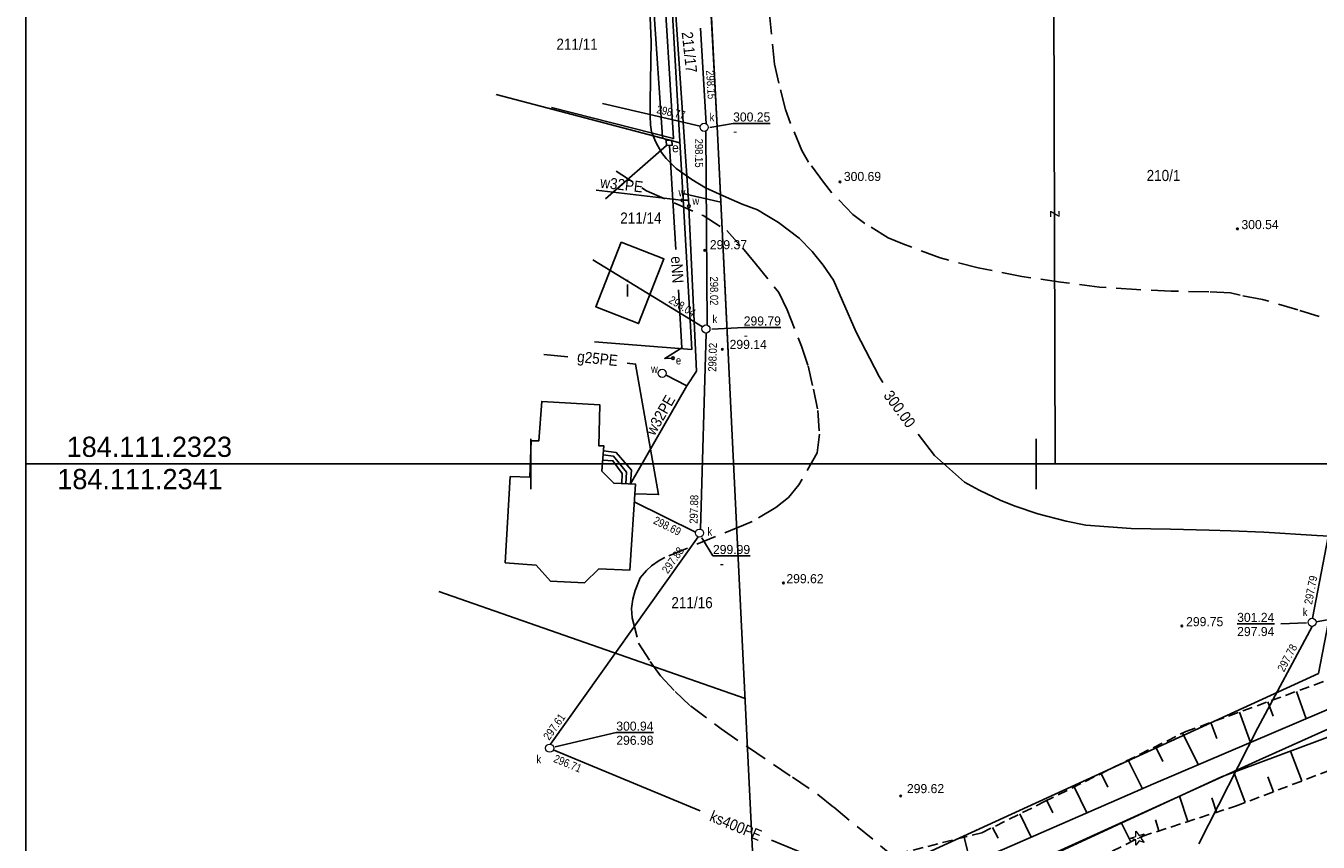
# Model space of a CAD drawing. Extents: x 4615668 to 9294084, y 5331114 to 10688993.
# Tile 156 of 181: x 4655745 to 4655873, y 5335776 to 5335856. Entities that reach past the tile are written whole.
import ezdxf
from ezdxf.enums import TextEntityAlignment as Align

# ---------------------------------------------------------------- set-up
doc = ezdxf.new("R2010")
doc.units = 0
doc.header["$MEASUREMENT"] = 0
doc.linetypes.add('SKARPA1', pattern=[1.5, 1, -0.5])
doc.linetypes.add('WARSTWICA', pattern=[3, 2, -1])
for name, color, linetype in [('11', 7, 'Continuous'), ('13', 7, 'Continuous'), ('14', 7, 'Continuous'), ('15', 7, 'Continuous'), ('2', 7, 'Continuous'), ('21', 7, 'Continuous'), ('22', 7, 'Continuous'), ('25', 7, 'Continuous'), ('26', 7, 'Continuous'), ('27', 7, 'Continuous'), ('28', 7, 'Continuous'), ('31', 7, 'Continuous'), ('38', 7, 'Continuous'), ('45', 7, 'Continuous'), ('47', 7, 'Continuous'), ('5', 7, 'Continuous'), ('50', 7, 'Continuous'), ('51', 7, 'Continuous'), ('52', 7, 'Continuous'), ('56', 7, 'Continuous'), ('59', 7, 'Continuous'), ('60', 7, 'Continuous'), ('SZZPZ_922', 7, 'Continuous'), ('UKKPA_506', 7, 'Continuous')]:
    doc.layers.add(name, color=color, linetype=linetype)
doc.styles.add('txt', font='TXT', dxfattribs={"height": 0.2})

# ---------------------------------------------------------------- blocks, each defined once
blk = doc.blocks.new('KL')
at = {"layer": 'UKKPA_506', "color": 7, "linetype": 'Continuous', "lineweight": 13}
blk.add_circle((0, 0), 0.4, dxfattribs=at)
blk = doc.blocks.new('DI')
at = {"layer": 'SZZPZ_922', "color": 7, "linetype": 'Continuous', "lineweight": 13}
for p, q in [((-0.74, 0), (-0.23, 0.16)), ((-0.23, 0.7), (0.09, 0.27)), ((-0.23, 0.16), (-0.23, 0.7)), ((0.09, 0.27), (0.6, 0.43)), ((0.6, 0.43), (0.28, 0)), ((-0.23, -0.17), (-0.74, 0)), ((-0.23, -0.7), (-0.23, -0.17)), ((0.09, -0.27), (-0.23, -0.7)), ((0.6, -0.43), (0.09, -0.27)), ((0.28, 0), (0.6, -0.43))]:
    blk.add_line(p, q, dxfattribs=at)
blk.add_circle((0, 0), 0.0203, dxfattribs=at)
blk = doc.blocks.new('WYS')
at = {"layer": '52', "color": 67, "linetype": 'Continuous'}
blk.add_circle((0, 0), 0.08, dxfattribs=at)
blk = doc.blocks.new('A')
at = {"layer": '26', "color": 165, "linetype": 'Continuous'}
blk.add_circle((0, 0), 0.125, dxfattribs=at)
blk = doc.blocks.new('Z')
at = {"layer": '60', "color": 11, "linetype": 'Continuous', "style": 'txt', "width": 0.88}
blk.add_text('z', height=1.25, rotation=0.0001, dxfattribs=at).set_placement((-0.01, 0.19), align=Align.MIDDLE)

msp = doc.modelspace()

# ---------------------------------------------------------------- linework, layer by layer
at = {"layer": '11', "color": 2, "linetype": 'Continuous'}
msp.add_lwpolyline([(4655792.412, 5335803.243), (4655792.911, 5335811.771), (4655794.856, 5335811.718), (4655794.998, 5335815.316), (4655795.731, 5335815.316), (4655796.025, 5335819.23), (4655801.771, 5335818.9), (4655801.687, 5335814.818), (4655802.18, 5335814.818), (4655801.99, 5335812.309), (4655803.162, 5335811.116), (4655805.306, 5335811.043), (4655804.739, 5335802.495), (4655801.695, 5335802.634), (4655800.261, 5335801.251), (4655796.893, 5335801.43), (4655795.466, 5335803.014)], close=True, dxfattribs=at)
at = {"layer": '13', "color": 7, "linetype": 'Continuous'}
msp.add_lwpolyline([(4655803.889, 5335834.996), (4655801.388, 5335828.585), (4655805.618, 5335826.935), (4655808.119, 5335833.346)], close=True, dxfattribs=at)
at = {"layer": '15', "color": 62, "linetype": 'Continuous'}
for points in [[(4655803.945, 5335811.089), (4655803.991, 5335812.097), (4655803.076, 5335813.346), (4655802.072, 5335813.398)], [(4655802.112, 5335813.919), (4655803.146, 5335813.788), (4655804.43, 5335812.228), (4655804.36, 5335811.075)], [(4655804.822, 5335811.059), (4655804.909, 5335812.425), (4655803.398, 5335814.153), (4655802.144, 5335814.341)]]:
    msp.add_lwpolyline(points, dxfattribs=at)
at = {"layer": '2', "color": 7, "linetype": 'Continuous'}
for p, q in [((4655807.987, 5335874.797), (4655810.88, 5335824.372)), ((4655813.413, 5335845.806), (4655811.96, 5335873.818)), ((4655791.53, 5335849.62), (4655809.706, 5335844.834)), ((4655814.892, 5335815.832), (4655813.413, 5335845.806)), ((4655809.995, 5335839.804), (4655813.751, 5335838.961)), ((4655801.264, 5335825.135), (4655810.88, 5335824.372)), ((4655817.17, 5335769.223), (4655814.892, 5335815.832)), ((4655785.835, 5335800.386), (4655816.164, 5335789.803))]:
    msp.add_line(p, q, dxfattribs=at)
for points in [[(4655817.24, 5335766.743), (4655872.909, 5335792.273), (4655877.097, 5335813.929)], [(4655922.511, 5335804.423), (4655910.306, 5335803.07), (4655889.635, 5335793.859), (4655867.09, 5335783.733), (4655837.544, 5335770.292), (4655817.977, 5335760.174)]]:
    msp.add_lwpolyline(points, dxfattribs=at)
at = {"layer": '21', "color": 1, "linetype": 'Continuous'}
for p, q in [((4655802.331, 5335839.287), (4655808.391, 5335844.567)), ((4655809.317, 5335834.268), (4655808.687, 5335844.579))]:
    msp.add_line(p, q, dxfattribs=at)
for points in [[(4655808.361, 5335845.08), (4655807.992, 5335845.412), (4655807.092, 5335858.532), (4655807.071, 5335859.07)], [(4655808.9, 5335823.506), (4655808.214, 5335823.475), (4655809.913, 5335824.521), (4655809.561, 5335830.275)]]:
    msp.add_lwpolyline(points, dxfattribs=at)
at = {"layer": '22', "color": 1, "linetype": 'Continuous'}
msp.add_lwpolyline([(4655808.345, 5335845.079), (4655808.92, 5335845.103), (4655808.941, 5335844.59), (4655808.366, 5335844.566)], close=True, dxfattribs=at)
at = {"layer": '25', "color": 165, "linetype": 'Continuous'}
for p, q in [((4655809.823, 5335839.16), (4655801.425, 5335840.139)), ((4655810.57, 5335839.16), (4655810.591, 5335838.688)), ((4655810.4, 5335820.753), (4655804.822, 5335811.059)), ((4655808.292, 5335821.866), (4655810.4, 5335820.753))]:
    msp.add_line(p, q, dxfattribs=at)
for points in [[(4655808.373, 5335871.061), (4655810.57, 5335839.16), (4655810.072, 5335839.149)], [(4655810.603, 5335838.438), (4655811.343, 5335822.211), (4655810.4, 5335820.753)]]:
    msp.add_lwpolyline(points, dxfattribs=at)
at = {"layer": '27', "color": 17, "linetype": 'Continuous'}
for p, q in [((4655812.312, 5335846.719), (4655811.748, 5335856.19)), ((4655802.04, 5335848.718), (4655811.723, 5335846.481)), ((4655812.417, 5335826.776), (4655812.283, 5335846.015)), ((4655880.33, 5335839.576), (4655872.325, 5335797.739)), ((4655811.944, 5335826.608), (4655801.096, 5335833.244)), ((4655811.737, 5335806.572), (4655812.311, 5335826)), ((4655811.257, 5335806.277), (4655805.19, 5335809.291)), ((4655811.511, 5335805.806), (4655796.899, 5335785.267)), ((4655872.679, 5335797.391), (4655893.526, 5335801.148)), ((4655811.713, 5335778.681), (4655797.176, 5335784.708))]:
    msp.add_line(p, q, dxfattribs=at)
for points in [[(4655872.28, 5335796.941), (4655866.926, 5335786.904), (4655861.074, 5335775.402)], [(4655853.519, 5335761.417), (4655826.747, 5335772.448), (4655818.779, 5335775.751)]]:
    msp.add_lwpolyline(points, dxfattribs=at)
at = {"layer": '31', "color": 2, "linetype": 'Continuous'}
msp.add_line((4655796.222, 5335823.878), (4655798.604, 5335823.626), dxfattribs=at)
msp.add_lwpolyline([(4655804.471, 5335823.006), (4655805.322, 5335822.916), (4655807.59, 5335809.991), (4655805.241, 5335810.065)], dxfattribs=at)
at = {"layer": '38', "color": 97, "linetype": 'Continuous'}
msp.add_line((4655846.853, 5335813.021), (4655846.713, 5335865.387), dxfattribs=at)
for points in [[(4655842.239, 5335931.565), (4655834.384, 5335934.104), (4655804.704, 5335941.993), (4655806.605, 5335923.88), (4655809.903, 5335894.502), (4655811.96, 5335873.818), (4655813.413, 5335845.806), (4655814.485, 5335824.086)], [(4655796.995, 5335848.334), (4655809.075, 5335845.259), (4655808.338, 5335857.032), (4655807.183, 5335875.123), (4655799.78, 5335877.202)]]:
    msp.add_lwpolyline(points, dxfattribs=at)
at = {"layer": '45', "color": 219, "linetype": 'Continuous'}
for points in [[(4655958.379, 5335836.409), (4655956.899, 5335829.143), (4655953.185, 5335821.928), (4655948.512, 5335813.246), (4655944.949, 5335812.166), (4655935.546, 5335810.841), (4655922.311, 5335808.679), (4655905.482, 5335802.88), (4655897.555, 5335799.027), (4655882.896, 5335792.568), (4655856.585, 5335781.334), (4655841.824, 5335774.91), (4655828.173, 5335769.149), (4655825.773, 5335768.137), (4655813.042, 5335762.711), (4655807.989, 5335761.693), (4655801.849, 5335759.195), (4655799.328, 5335756.994)], [(4655842.174, 5335772.252), (4655863.302, 5335782.034), (4655876.685, 5335787.031), (4655888.968, 5335791.782), (4655895.929, 5335794.527), (4655905.94, 5335799.209), (4655915.646, 5335802.942), (4655923.866, 5335806.017), (4655930.825, 5335807.408), (4655948.031, 5335810.702), (4655952.142, 5335810.533), (4655968.095, 5335813.683), (4655985.054, 5335817.142), (4656003.591, 5335820.872), (4656015.094, 5335822.858), (4656024.304, 5335825.745)]]:
    msp.add_lwpolyline(points, dxfattribs=at)
at = {"layer": '50', "color": 7, "linetype": 'Continuous'}
for points in [[(4655806.722, 5335858.003), (4655806.852, 5335854.889), (4655806.764, 5335848.976), (4655806.776, 5335847.477), (4655806.795, 5335846.625), (4655806.908, 5335845.932), (4655807.313, 5335844.897), (4655807.89, 5335843.867), (4655808.345, 5335843.281), (4655809.351, 5335842.309), (4655810.902, 5335841.198), (4655812.229, 5335840.392), (4655814.3, 5335839.44), (4655815.878, 5335838.764), (4655817.384, 5335838.206), (4655818.303, 5335837.649), (4655819.462, 5335836.933), (4655821.519, 5335835.388), (4655822.814, 5335834.061), (4655823.891, 5335832.704), (4655824.919, 5335831.218), (4655825.802, 5335829.182), (4655827.158, 5335826.092), (4655829.422, 5335821.705), (4655829.794, 5335821.093)], [(4655833.304, 5335815.97), (4655834.913, 5335813.851), (4655837.867, 5335811.215), (4655839.314, 5335810.437), (4655841.465, 5335809.42), (4655842.881, 5335808.857), (4655845.133, 5335808.104), (4655847.949, 5335807.373), (4655849.884, 5335806.972), (4655854.372, 5335806.625), (4655858.252, 5335806.565), (4655862.078, 5335806.472), (4655864.234, 5335806.4), (4655867.498, 5335806.257), (4655872.758, 5335805.945), (4655876.48, 5335805.738), (4655884.558, 5335805.181), (4655887.735, 5335804.908), (4655893.091, 5335804.351), (4655896.686, 5335803.884), (4655900.677, 5335803.255)]]:
    msp.add_lwpolyline(points, dxfattribs=at)
at = {"layer": '50', "color": 245, "linetype": 'WARSTWICA'}
for points in [[(4655875.83, 5335826.721), (4655870.868, 5335828.293), (4655867.389, 5335829.333), (4655865.17, 5335829.742), (4655864.203, 5335829.991), (4655862.059, 5335830.072), (4655858.335, 5335830.149), (4655854.888, 5335830.314), (4655851.25, 5335830.53), (4655847.415, 5335831.048), (4655843.547, 5335831.584), (4655839.218, 5335832.464), (4655835.46, 5335833.438), (4655831.766, 5335834.825), (4655830.331, 5335835.425), (4655828.021, 5335836.856), (4655826.837, 5335837.743), (4655824.721, 5335839.924), (4655823.921, 5335840.936), (4655822.442, 5335842.934), (4655821.775, 5335844.072), (4655820.661, 5335846.758), (4655820.143, 5335848.149), (4655819.487, 5335850.738), (4655819.086, 5335852.634), (4655818.56, 5335857.575)], [(4655803.407, 5335842.014), (4655806.395, 5335840.08), (4655812.008, 5335837.624), (4655814.341, 5335836.151), (4655815.912, 5335834.425), (4655817.168, 5335832.918), (4655819.511, 5335830.002), (4655820.333, 5335828.309), (4655821.743, 5335824.702), (4655822.389, 5335822.735), (4655822.925, 5335820.444), (4655823.368, 5335818.317), (4655823.53, 5335815.991), (4655823.296, 5335814.125), (4655821.485, 5335810.966), (4655820.446, 5335809.721), (4655819.191, 5335808.731), (4655816.857, 5335807.335), (4655816.01, 5335806.963), (4655808.207, 5335803.77), (4655807.657, 5335803.454), (4655806.896, 5335802.949), (4655806.406, 5335802.477), (4655805.762, 5335801.763), (4655805.283, 5335800.487), (4655805.037, 5335799.622), (4655804.914, 5335798.717), (4655804.968, 5335797.803), (4655805.611, 5335795.283), (4655806.77, 5335793.466), (4655807.777, 5335792.048), (4655809.24, 5335790.477), (4655810.743, 5335789.078), (4655813.803, 5335786.783), (4655816.481, 5335784.944), (4655820.841, 5335782.009), (4655823.355, 5335780.284), (4655824.931, 5335779.028), (4655830.72, 5335774.261)]]:
    msp.add_lwpolyline(points, dxfattribs=at)
at = {"layer": '51', "color": 3, "linetype": 'Continuous'}
for p, q in [((4655870.728, 5335790.501), (4655871.711, 5335787.792)), ((4655867.908, 5335789.477), (4655868.428, 5335788.045)), ((4655865.088, 5335788.453), (4655866.185, 5335785.433)), ((4655859.464, 5335786.368), (4655861.023, 5335783.229)), ((4655862.268, 5335787.429), (4655862.845, 5335785.841)), ((4655856.777, 5335785.034), (4655857.518, 5335783.541)), ((4655854.09, 5335783.7), (4655855.499, 5335780.861)), ((4655871.271, 5335781.63), (4655870.144, 5335784.589)), ((4655865.663, 5335779.495), (4655864.523, 5335782.49)), ((4655851.403, 5335782.366), (4655852.074, 5335781.014)), ((4655868.467, 5335780.563), (4655867.9, 5335782.051)), ((4655848.716, 5335781.032), (4655849.991, 5335778.464)), ((4655859.971, 5335777.601), (4655859.158, 5335780.116)), ((4655862.826, 5335778.524), (4655862.363, 5335779.955)), ((4655846.029, 5335779.698), (4655846.633, 5335778.482)), ((4655843.343, 5335778.361), (4655844.485, 5335776.068)), ((4655854.332, 5335775.585), (4655853.404, 5335777.451)), ((4655857.117, 5335776.679), (4655856.766, 5335777.762)), ((4655837.836, 5335776.053), (4655838.48, 5335773.499)), ((4655840.658, 5335777.024), (4655841.194, 5335775.947))]:
    msp.add_line(p, q, dxfattribs=at)
at = {"layer": '51', "color": 3, "linetype": 'SKARPA1'}
for points in [[(4655799.307, 5335757.979), (4655800.662, 5335760.801), (4655803.274, 5335762.108), (4655812.043, 5335766.401), (4655820.396, 5335770.447), (4655825.528, 5335772.953), (4655839.602, 5335776.498), (4655845.798, 5335779.583), (4655859.78, 5335786.525), (4655877.552, 5335792.979), (4655894.202, 5335799.803), (4655908.786, 5335806.964), (4655921.894, 5335813.108), (4655932.513, 5335814.677), (4655943.172, 5335816.169), (4655946.252, 5335817.207), (4655955.577, 5335831.212), (4655956.992, 5335835.521), (4655958.379, 5335836.409)], [(4655844.436, 5335770.667), (4655855.444, 5335776.138), (4655864.711, 5335779.133), (4655876.089, 5335783.464), (4655892.712, 5335790.414), (4655905.369, 5335796.684), (4655915.079, 5335801.074), (4655919.944, 5335802.605), (4655924.024, 5335803.757), (4655932.259, 5335805.117), (4655946.36, 5335807.358), (4655948.776, 5335807.657), (4655952.081, 5335807.956), (4655957.017, 5335808.55), (4655966.677, 5335810.84), (4655977.523, 5335813.317), (4655989.329, 5335815.641), (4655999.273, 5335817.636), (4656025.529, 5335821.135)]]:
    msp.add_lwpolyline(points, dxfattribs=at)
at = {"layer": '56', "color": 17, "linetype": 'Continuous'}
for p, q in [((4655814.975, 5335846.767), (4655812.685, 5335846.346)), ((4655816.024, 5335826.559), (4655812.874, 5335826.381)), ((4655812.978, 5335803.925), (4655811.876, 5335805.719)), ((4655869.2, 5335797.195), (4655871.724, 5335797.289)), ((4655803.411, 5335786.429), (4655797.359, 5335785.025))]:
    msp.add_line(p, q, dxfattribs=at)
at = {"layer": '60', "color": 7, "linetype": 'Continuous'}
for p, q in [((4655794.967, 5335813.025), (4655794.967, 5335815.525)), ((4655844.967, 5335813.025), (4655844.967, 5335815.525)), ((4655794.967, 5335810.525), (4655794.967, 5335813.025)), ((4655844.967, 5335810.525), (4655844.967, 5335813.025))]:
    msp.add_line(p, q, dxfattribs=at)
for points in [[(4656144.967, 5335985.559), (4656144.967, 5335813.025), (4655744.967, 5335813.025), (4655744.967, 5335985.559)], [(4655744.967, 5335563.025), (4655744.967, 5335813.025), (4656144.967, 5335813.025), (4656144.967, 5335563.025)]]:
    msp.add_lwpolyline(points, dxfattribs=at)

# ---------------------------------------------------------------- block references
at = {"layer": '22', "color": 1, "linetype": 'Continuous'}
msp.add_blockref('A', (4655809.025, 5335823.512), dxfattribs=at)
at = {"layer": '26', "color": 165, "linetype": 'Continuous'}
for name, p in [('A', (4655809.947, 5335839.146)), ('A', (4655810.597, 5335838.563)), ('KL', (4655807.948, 5335822.004))]:
    msp.add_blockref(name, p, dxfattribs=at)
at = {"layer": '28', "color": 17, "linetype": 'Continuous'}
for p in [(4655812.109, 5335846.375), (4655812.285, 5335826.399), (4655811.646, 5335806.182), (4655872.282, 5335797.341), (4655796.813, 5335784.876)]:
    msp.add_blockref('KL', p, dxfattribs=at)
at = {"layer": '47', "color": 3, "linetype": 'Continuous'}
msp.add_blockref('DI', (4655855.062, 5335775.953), dxfattribs=at)
at = {"layer": '52', "color": 67, "linetype": 'Continuous'}
for p in [(4655825.545, 5335840.97), (4655864.893, 5335836.319), (4655812.16, 5335834.19), (4655813.906, 5335824.378), (4655819.958, 5335801.234), (4655859.389, 5335796.987), (4655831.555, 5335780.135)]:
    msp.add_blockref('WYS', p, dxfattribs=at)
at = {"layer": '60', "color": 11, "linetype": 'Continuous', "xscale": 0.9999990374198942, "yscale": 0.9999990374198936, "rotation": 270.758015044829}
msp.add_blockref('Z', (4655846.779, 5335837.777), dxfattribs=at)

# ---------------------------------------------------------------- texts
at = {"layer": '14', "color": 7, "linetype": 'Continuous', "style": 'txt', "width": 0.875}
msp.add_text('i', height=1.6, dxfattribs=at).set_placement((4655804.531, 5335830.444), align=Align.MIDDLE)
at = {"layer": '21', "color": 1, "linetype": 'Continuous', "style": 'txt', "width": 0.909091}
msp.add_text('eNN', height=1.1, rotation=273.49773, dxfattribs=at).set_placement((4655809.44, 5335832.271), align=Align.MIDDLE)
at = {"layer": '22', "color": 1, "linetype": 'Continuous', "style": 'txt'}
msp.add_text('e', height=0.9, dxfattribs=at).set_placement((4655809.265, 5335844.345), align=Align.MIDDLE)
at = {"layer": '22', "color": 1, "linetype": 'Continuous', "style": 'txt', "width": 0.875}
msp.add_text('e', height=0.8, dxfattribs=at).set_placement((4655809.309, 5335822.884))
at = {"layer": '25', "color": 165, "linetype": 'Continuous', "style": 'txt', "width": 0.909091}
for rotation, p in [(353.35376, (4655803.88, 5335840.155)), (60.08356, (4655808.236, 5335817.59))]:
    msp.add_text('w32PE', height=1.1, rotation=rotation, dxfattribs=at).set_placement(p, align=Align.CENTER)
at = {"layer": '26', "color": 165, "linetype": 'Continuous', "style": 'txt', "width": 0.875}
for p in [(4655809.566, 5335839.54), (4655810.943, 5335838.698), (4655806.846, 5335822.05)]:
    msp.add_text('w', height=0.8, dxfattribs=at).set_placement(p)
at = {"layer": '27', "color": 17, "linetype": 'Continuous', "style": 'txt', "width": 0.909091}
msp.add_text('ks400PE', height=1.1, rotation=337.48133, dxfattribs=at).set_placement((4655815.247, 5335777.216), align=Align.MIDDLE)
at = {"layer": '28', "color": 17, "linetype": 'Continuous', "style": 'txt', "width": 0.875}
for p in [(4655812.647, 5335846.978), (4655812.936, 5335826.989), (4655812.426, 5335805.94), (4655871.358, 5335797.955), (4655795.507, 5335783.376)]:
    msp.add_text('k', height=0.8, dxfattribs=at).set_placement(p)
at = {"layer": '31', "color": 2, "linetype": 'Continuous', "style": 'txt', "width": 0.909091}
msp.add_text('g25PE', height=1.1, rotation=353.96543, dxfattribs=at).set_placement((4655801.538, 5335823.316), align=Align.MIDDLE)
at = {"layer": '5', "color": 6, "linetype": 'Continuous', "style": 'txt', "width": 0.909091}
for s, p in [('211/11', (4655799.527, 5335854.631)), ('210/1', (4655857.575, 5335841.625)), ('211/14', (4655805.845, 5335837.408)), ('211/16', (4655810.907, 5335799.314))]:
    msp.add_text(s, height=1.1, dxfattribs=at).set_placement(p, align=Align.MIDDLE)
msp.add_text('211/17', height=1.1, rotation=276.3534, dxfattribs=at).set_placement((4655810.671, 5335853.811), align=Align.MIDDLE)
at = {"layer": '50', "color": 6, "linetype": 'Continuous', "style": 'txt', "width": 0.909091}
msp.add_text('300.00', height=1.1, rotation=306.31114, dxfattribs=at).set_placement((4655831.457, 5335818.476), align=Align.MIDDLE)
at = {"layer": '52', "color": 67, "linetype": 'Continuous', "style": 'txt'}
for s, p in [('300.69', (4655825.938, 5335841.055)), ('300.54', (4655865.289, 5335836.289)), ('299.37', (4655812.67, 5335834.296)), ('299.14', (4655814.628, 5335824.42)), ('299.62', (4655820.247, 5335801.214)), ('299.75', (4655859.814, 5335796.958)), ('299.62', (4655832.178, 5335780.422))]:
    msp.add_text(s, height=0.9, dxfattribs=at).set_placement(p)
at = {"layer": '56', "color": 17, "linetype": 'Continuous', "style": 'txt', "width": 0.875}
for s, rotation, p in [('298.15', 273.407, (4655812.298, 5335852.002)), ('298.77', 346.99156, (4655807.341, 5335847.801)), ('298.02', 270.39829, (4655812.684, 5335831.591)), ('298.04', 328.54481, (4655808.514, 5335829.058)), ('297.88', 88.30806, (4655811.452, 5335807.09)), ('297.88', 54.57093, (4655808.505, 5335802.098)), ('297.79', 79.16807, (4655872.272, 5335799.057)), ('297.78', 61.92336, (4655869.504, 5335792.374)), ('297.61', 54.57093, (4655796.764, 5335785.595))]:
    msp.add_text(s, height=0.8, rotation=rotation, dxfattribs=at).set_placement(p)
at = {"layer": '56', "color": 17, "linetype": 'Continuous', "style": 'txt'}
for s, p in [('%%U300.25', (4655814.975, 5335846.947)), ('%%U299.79', (4655816.024, 5335826.739)), ('%%U299.99', (4655812.978, 5335804.105)), ('%%U301.24', (4655864.865, 5335797.38)), ('%%U300.94', (4655803.411, 5335786.609))]:
    msp.add_text(s, height=0.9, dxfattribs=at).set_placement(p)
at = {"layer": '56', "color": 17, "linetype": 'Continuous', "style": 'txt', "width": 0.875}
for s, rotation, p in [('298.15', 270.39906, (4655811.989, 5335845.251)), ('298.02', 88.30769, (4655812.498, 5335822.169)), ('298.69', 333.58095, (4655807.356, 5335807.881)), ('296.71', 337.48133, (4655797.433, 5335784.276))]:
    msp.add_text(s, height=0.8, rotation=rotation, dxfattribs=at).set_placement(p, align=Align.TOP_LEFT)
at = {"layer": '56', "color": 17, "linetype": 'Continuous', "style": 'txt'}
for s, p in [('-', (4655814.975, 5335846.447)), ('-', (4655816.024, 5335826.239)), ('  -', (4655812.978, 5335803.605)), ('297.94', (4655864.865, 5335796.88)), ('296.98', (4655803.411, 5335786.109))]:
    msp.add_text(s, height=0.9, dxfattribs=at).set_placement(p, align=Align.TOP_LEFT)
at = {"layer": '59', "color": 2, "linetype": 'Continuous', "style": 'txt'}
msp.add_text('184.111.2323', height=2, dxfattribs=at).set_placement((4655749.012, 5335813.728))
msp.add_text('184.111.2341', height=2, dxfattribs=at).set_placement((4655748.084, 5335812.53), align=Align.TOP_LEFT)

doc.saveas('drawing.dxf')
